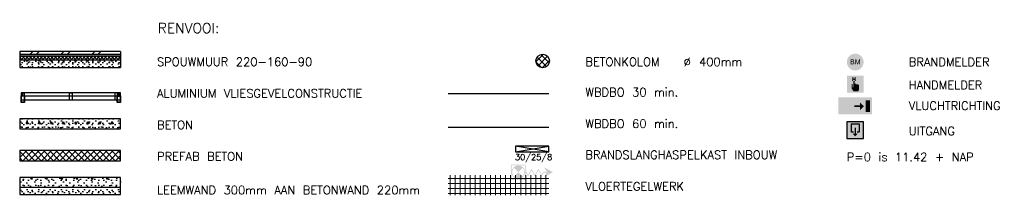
# Model space of a CAD drawing. Extents: x 856 to 5197, y -207 to 263.
# Tile 225 of 225: x 5074.06 to 5103.34, y 167.47 to 172.69. Entities that reach past the tile are written whole.
import ezdxf
from ezdxf.enums import TextEntityAlignment as Align

# ---------------------------------------------------------------- set-up
doc = ezdxf.new("R2010")
doc.units = 0
doc.header["$MEASUREMENT"] = 0
for name, color, linetype in [('00 Renvooi', 7, 'Continuous'), ('21 Buitenwanden', 7, 'Continuous'), ('28 Draagconstructies', 7, 'Continuous'), ('I Toegev info 1_ 50_100', 7, 'Continuous')]:
    doc.layers.add(name, color=color, linetype=linetype)
doc.styles.get("Standard").update_dxf_attribs({"font": 'txt', "bigfont": 'BIGFONT.SHX'})
doc.linetypes.add('B30', pattern='A,0,[1,100 BEGANE GROND1.Shx,S=0.019841,R=0,X=0,Y=-3.9968e-16],-2.5,0', length=2.5)
doc.linetypes.add('B60', pattern='A,0,[3,100 BEGANE GROND1.Shx,S=0.019841,R=0,X=0,Y=2.22045e-16],-2.5,0', length=2.5)
pattern_1 = [(0, (5238.4172, 0), (0, 0.6235383), [0.06, -0.3]), (0, (5238.5972, 0.3118), (0, 0.6235383), [0.06, -0.3]), (60, (5238.4172, 0), (-0.54, 0.3117692), [0.06, -0.3]), (60, (5238.7772, 0), (-0.54, 0.3117692), [0.06, -0.3]), (120, (5238.4772, 0), (0.54, 0.3117692), [0.06, -0.3]), (120, (5238.8372, 0), (0.54, 0.3117692), [0.06, -0.3]), (0, (5238.41722, 0.06), (0, 0.120000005), [0, -0.120000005, 0, -0.18000001]), (45, (5238.47722, 0.06), (-0.08485282, 0.08485282), [0, -0.090000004, 0, -0.150000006])]
pattern_2 = [(45, (5238.41722, 0), (-0.09192388, 0.09192388), []), (135, (5238.41722, 0), (0.09192388, 0.09192388), [])]

# ---------------------------------------------------------------- blocks, each defined once
blk = doc.blocks.new('Ontwerp raam V hoh 11 NL+', base_point=(5238.417, 0))
at = {"layer": '21 Buitenwanden', "linetype": 'Continuous'}
for p, q in [((5236.949, 0), (5236.949, -0.08)), ((5236.999, 0), (5236.949, 0)), ((5239.836, 0), (5236.999, 0)), ((5236.999, -0.08), (5236.999, 0)), ((5239.836, 0), (5239.836, -0.08)), ((5239.886, 0), (5239.836, 0)), ((5239.886, -0.08), (5239.886, 0)), ((5236.949, -0.08), (5236.999, -0.08)), ((5236.999, -0.08), (5239.836, -0.08)), ((5239.836, -0.08), (5239.886, -0.08))]:
    blk.add_line(p, q, dxfattribs=at)
blk = doc.blocks.new('Ontwerp raam H vrij 11 NL+', base_point=(5238.417, 0))
at = {"layer": '21 Buitenwanden', "linetype": 'Continuous'}
for p, q in [((5236.939, 0), (5236.939, -0.2)), ((5237.039, 0), (5236.939, 0)), ((5236.939, 0), (5237.039, 0)), ((5237.039, -0.2), (5237.039, 0)), ((5239.796, 0), (5237.039, 0)), ((5238.367, 0), (5238.367, -0.2)), ((5238.467, 0), (5238.367, 0)), ((5238.367, 0), (5238.467, 0)), ((5238.467, -0.2), (5238.467, 0)), ((5239.796, 0), (5239.796, -0.2)), ((5239.896, 0), (5239.796, 0)), ((5239.796, 0), (5239.896, 0)), ((5239.896, -0.2), (5239.896, 0)), ((5236.939, -0.2), (5237.039, -0.2)), ((5236.939, -0.2), (5237.039, -0.2)), ((5237.039, -0.2), (5239.796, -0.2)), ((5238.367, -0.2), (5238.467, -0.2)), ((5238.367, -0.2), (5238.467, -0.2)), ((5239.796, -0.2), (5239.896, -0.2)), ((5239.796, -0.2), (5239.896, -0.2))]:
    blk.add_line(p, q, dxfattribs=at)
blk = doc.blocks.new('WALL_315_2', base_point=(5074.104, 170.512))
at = {"layer": '21 Buitenwanden', "linetype": 'Continuous'}
for p, q in [((5074.104, 170.512), (5074.104, 170.312)), ((5077.041, 170.512), (5074.104, 170.512)), ((5077.061, 170.512), (5074.104, 170.512)), ((5076.896, 170.312), (5076.896, 170.512)), ((5074.104, 170.312), (5077.041, 170.312)), ((5074.104, 170.312), (5077.061, 170.312))]:
    blk.add_line(p, q, dxfattribs=at)
for name, p in [('Ontwerp raam V hoh 11 NL+', (5075.572, 170.512)), ('Ontwerp raam H vrij 11 NL+', (5075.582, 170.512))]:
    blk.add_blockref(name, p, dxfattribs=at)
blk = doc.blocks.new('WALL_290_2', base_point=(5077.061, 171.744))
at = {"layer": '21 Buitenwanden', "linetype": 'Continuous'}
h = blk.add_hatch(dxfattribs=at)
h.set_pattern_fill('10_Baksteen_0002', color=256, style=0, pattern_type=2)
h.set_pattern_definition([(45, (5238.4172, 0), (-0.4596194, 0.4596194), []), (45, (5238.3253, 0.0919), (-0.4596194, 0.4596194), [])])
h.paths.add_polyline_path([(5077.061, 171.744), (5074.061, 171.744), (5074.061, 171.654), (5077.061, 171.654)], flags=0)
h = blk.add_hatch(dxfattribs=at)
h.set_pattern_fill('13_45gr_isolatie_0002', color=256, style=0, pattern_type=2)
h.set_pattern_definition([(45, (5238.417224, 0), (-0.053033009, 0.053033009), []), (135, (5238.417224, 0), (0.053033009, 0.053033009), [])])
h.paths.add_polyline_path([(5074.061, 171.494), (5077.061, 171.494), (5077.061, 171.614), (5074.061, 171.614)], flags=0)
h = blk.add_hatch(dxfattribs=at)
h.set_pattern_fill('11_Constructie_beton_0002', color=256, style=0, pattern_type=2)
h.set_pattern_definition(pattern_1)
h.paths.add_polyline_path([(5074.061, 171.274), (5077.061, 171.274), (5077.061, 171.494), (5074.061, 171.494)], flags=0)
for p, q in [((5077.061, 171.744), (5074.061, 171.744)), ((5074.061, 171.744), (5074.061, 171.654)), ((5077.061, 171.654), (5074.061, 171.654)), ((5074.061, 171.654), (5074.061, 171.614)), ((5074.061, 171.614), (5077.061, 171.614)), ((5074.061, 171.614), (5074.061, 171.494)), ((5077.061, 171.744), (5077.061, 171.654)), ((5077.061, 171.654), (5077.061, 171.614)), ((5077.061, 171.614), (5077.061, 171.494)), ((5074.061, 171.494), (5077.061, 171.494)), ((5074.061, 171.494), (5074.061, 171.274)), ((5077.061, 171.494), (5077.061, 171.274)), ((5074.061, 171.274), (5077.061, 171.274))]:
    blk.add_line(p, q, dxfattribs=at)
blk = doc.blocks.new('WALL_291_2', base_point=(5074.061, 168.5))
at = {"layer": '21 Buitenwanden', "linetype": 'Continuous'}
h = blk.add_hatch(dxfattribs=at)
h.set_pattern_fill('11_Beton__blok__0002', color=256, style=0, pattern_type=2)
h.set_pattern_definition(pattern_2)
h.paths.add_polyline_path([(5074.061, 168.5), (5077.061, 168.5), (5077.061, 168.8), (5074.061, 168.8)], flags=0)
for p, q in [((5077.061, 168.8), (5074.061, 168.8)), ((5074.061, 168.8), (5074.061, 168.5)), ((5077.061, 168.5), (5077.061, 168.8)), ((5074.061, 168.5), (5077.061, 168.5))]:
    blk.add_line(p, q, dxfattribs=at)
blk = doc.blocks.new('WALL_292_2', base_point=(5074.061, 169.444))
at = {"layer": '21 Buitenwanden', "linetype": 'Continuous'}
h = blk.add_hatch(dxfattribs=at)
h.set_pattern_fill('11_Constructie_beton_0002', color=256, style=0, pattern_type=2)
h.set_pattern_definition(pattern_1)
h.paths.add_polyline_path([(5074.061, 169.444), (5077.061, 169.444), (5077.061, 169.744), (5074.061, 169.744)], flags=0)
for p, q in [((5077.061, 169.744), (5074.061, 169.744)), ((5074.061, 169.744), (5074.061, 169.444)), ((5077.061, 169.444), (5077.061, 169.744)), ((5074.061, 169.444), (5077.061, 169.444))]:
    blk.add_line(p, q, dxfattribs=at)
blk = doc.blocks.new('WALL_300_2', base_point=(5074.061, 168))
at = {"layer": '21 Buitenwanden', "linetype": 'Continuous'}
h = blk.add_hatch(dxfattribs=at)
h.set_pattern_fill('11_Gasbeton_1_0002', color=256, style=0, pattern_type=2)
h.set_pattern_definition([(0, (5238.4172, 0), (0, 0.7794229), [0.04875, -0.40125]), (0, (5238.6422, 0.3897), (0, 0.7794229), [0.04875, -0.40125]), (60, (5238.4172, 0), (-0.675, 0.3897114), [0.04875, -0.40125]), (60, (5238.8672, 0), (-0.675, 0.3897114), [0.04875, -0.40125]), (120, (5238.466, 0), (0.675, 0.3897114), [0.04875, -0.40125]), (120, (5238.916, 0), (0.675, 0.3897114), [0.04875, -0.40125]), (0, (5238.41722, 0.075), (0, 0.15), [0, -0.15, 0, -0.225]), (45, (5238.49222, 0.075), (-0.10606602, 0.10606602), [0, -0.1125, 0, -0.1875])])
h.paths.add_polyline_path([(5077.061, 168), (5074.061, 168), (5074.061, 167.7), (5077.061, 167.7)], flags=0)
h = blk.add_hatch(dxfattribs=at)
h.set_pattern_fill('11_Constructie_beton_0002', color=256, style=0, pattern_type=2)
h.set_pattern_definition(pattern_1)
h.paths.add_polyline_path([(5077.061, 167.7), (5074.061, 167.7), (5074.061, 167.5), (5077.061, 167.5)], flags=0)
for p, q in [((5077.061, 168), (5074.061, 168)), ((5074.061, 168), (5074.061, 167.5)), ((5077.061, 167.5), (5077.061, 168)), ((5077.061, 167.7), (5074.061, 167.7)), ((5074.061, 167.5), (5077.061, 167.5))]:
    blk.add_line(p, q, dxfattribs=at)
blk = doc.blocks.new('COLUMN_52_2', base_point=(5089.614, 171.464))
at = {"layer": '28 Draagconstructies', "linetype": 'Continuous'}
h = blk.add_hatch(dxfattribs=at)
h.set_pattern_fill('11_Beton__blok__0002', color=256, style=0, pattern_type=2)
h.set_pattern_definition(pattern_2)
h.paths.add_polyline_path([(5089.614, 171.264, 0.414214), (5089.814, 171.464, 0.414214), (5089.614, 171.664, 0.414214), (5089.414, 171.464, 0.414214)], flags=0)
blk.add_circle((5089.614, 171.464), 0.2, dxfattribs=at)
blk = doc.blocks.new('Brandslanghaspelkast 11 NL+_7', base_point=(5238.417, 0))
at = {"layer": '00 Renvooi', "linetype": 'Continuous'}
h = blk.add_hatch(color=256, dxfattribs=at)
h.paths.add_polyline_path([(5238.722, -0.381), (5238.282, -0.381), (5238.282, -0.821), (5238.722, -0.821)], flags=0)
h.paths.add_polyline_path([(5238.702, -0.801), (5238.302, -0.801), (5238.302, -0.401), (5238.702, -0.401)], flags=0)
h = blk.add_hatch(color=256, dxfattribs=at)
h.paths.add_polyline_path([(5238.703, -0.59, 40.148234), (5238.703, -0.61), (5238.729, -0.61), (5238.794, -0.722), (5238.897, -0.544), (5238.998, -0.719), (5239.099, -0.544), (5239.2, -0.719), (5239.263, -0.61), (5239.357, -0.61), (5239.269, -0.749), (5239.527, -0.6), (5239.269, -0.451), (5239.357, -0.59), (5239.252, -0.59), (5239.2, -0.679), (5239.099, -0.504), (5238.998, -0.679), (5238.897, -0.504), (5238.794, -0.682), (5238.741, -0.59)], flags=0)
h.paths.add_polyline_path([(5238.502, -0.6), (5238.63, -0.472, -0.414214), (5238.63, -0.728)], flags=0)
h.paths.add_polyline_path([(5238.374, -0.472, 0.414214), (5238.374, -0.728), (5238.502, -0.6)], flags=0)
for p, q in [((5239.412, 0.17), (5238.417, 0.17)), ((5238.417, 0.17), (5238.417, 0)), ((5239.412, 0), (5238.417, 0.17)), ((5238.417, 0), (5239.412, 0.17)), ((5238.417, 0), (5239.412, 0)), ((5239.412, 0), (5239.412, 0.17))]:
    blk.add_line(p, q, dxfattribs=at)
at = {"layer": '00 Renvooi'}
blk.add_attdef('Symbool_Tekst_Eigen', text='', height=0.18, dxfattribs=at).set_placement((5238.402, -0.296), align=Align.BOTTOM_LEFT)
blk = doc.blocks.new('2D Vluchtrichting 11 NL+', base_point=(5238.417, 0))
at = {"layer": '00 Renvooi', "linetype": 'Continuous', "lineweight": 0}
blk.add_hatch(color=255, dxfattribs=at).paths.add_polyline_path([(5237.917, 0.25), (5237.917, -0.25), (5238.917, -0.25), (5238.917, 0.25)], flags=0)
at = {"layer": '00 Renvooi', "linetype": 'Continuous'}
h = blk.add_hatch(color=256, dxfattribs=at)
h.paths.add_polyline_path([(5237.917, -0.25), (5238.917, -0.25), (5238.917, 0.25), (5237.917, 0.25)], flags=0)
h.paths.add_polyline_path([(5237.927, -0.24), (5237.927, 0.24), (5238.907, 0.24), (5238.907, -0.24)], flags=0)
for points in [[(5238.056, -0.031), (5237.965, -0.031), (5237.965, -0.084), (5238.123, -0.084), (5238.156, -0.051), (5238.219, -0.115), (5238.219, -0.207), (5238.274, -0.207), (5238.274, -0.092), (5238.195, -0.012), (5238.216, 0.009), (5238.267, -0.041), (5238.301, -0.008), (5238.25, 0.043), (5238.28, 0.073), (5238.28, 0.091, 0.498876), (5238.347, 0.141, 1), (5238.241, 0.141, 0.138991), (5238.249, 0.114), (5238.109, 0.114), (5238.047, 0.051), (5238.077, 0.021), (5238.124, 0.068), (5238.155, 0.068)], [(5238.563, -0.035), (5238.563, -0.124), (5238.673, -0.01), (5238.563, 0.096), (5238.563, 0.015), (5238.388, 0.015), (5238.388, -0.035)], [(5238.722, -0.186), (5238.859, -0.186), (5238.859, 0.164), (5238.722, 0.164)]]:
    blk.add_hatch(color=256, dxfattribs=at).paths.add_polyline_path(points, flags=0)
blk = doc.blocks.new('2D Uitgang 11 NL+', base_point=(5238.417, 0))
at = {"layer": '00 Renvooi', "linetype": 'Continuous', "lineweight": 0}
blk.add_hatch(color=255, dxfattribs=at).paths.add_polyline_path([(5238.167, 0.25), (5238.667, 0.25), (5238.667, -0.25), (5238.167, -0.25)], flags=0)
at = {"layer": '00 Renvooi', "linetype": 'Continuous'}
h = blk.add_hatch(color=256, dxfattribs=at)
h.paths.add_polyline_path([(5238.167, -0.25), (5238.667, -0.25), (5238.667, 0.25), (5238.167, 0.25)], flags=0)
h.paths.add_polyline_path([(5238.177, -0.24), (5238.177, 0.24), (5238.657, 0.24), (5238.657, -0.24)], flags=0)
for points in [[(5238.276, 0.173), (5238.276, -0.034, 0.414214), (5238.314, -0.071), (5238.369, -0.071), (5238.369, -0.029), (5238.331, -0.029, -0.414214), (5238.319, -0.016), (5238.319, 0.155, -0.414214), (5238.331, 0.168), (5238.503, 0.168, -0.414214), (5238.516, 0.155), (5238.516, -0.016, -0.414214), (5238.503, -0.029), (5238.466, -0.029), (5238.466, -0.071), (5238.521, -0.071, 0.414214), (5238.558, -0.034), (5238.558, 0.173, 0.414214), (5238.521, 0.21), (5238.314, 0.21, 0.414214)], [(5238.396, -0.097), (5238.334, -0.097), (5238.416, -0.184), (5238.499, -0.097), (5238.436, -0.097), (5238.436, 0.078), (5238.396, 0.078)]]:
    blk.add_hatch(color=256, dxfattribs=at).paths.add_polyline_path(points, flags=0)
for p, q in [((5238.667, 0.25), (5238.167, 0.25)), ((5238.167, 0.25), (5238.167, -0.25)), ((5238.667, -0.25), (5238.667, 0.25)), ((5238.167, -0.25), (5238.667, -0.25))]:
    blk.add_line(p, q, dxfattribs=at)
blk = doc.blocks.new('2D Brandmelder 11 NL+', base_point=(5238.417, 0))
at = {"layer": '00 Renvooi', "linetype": 'Continuous'}
h = blk.add_hatch(color=256, dxfattribs=at)
h.paths.add_polyline_path([(5238.667, 0, 1), (5238.167, 0, 1)], flags=0)
h.paths.add_polyline_path([(5238.642, 0, -1), (5238.192, 0, -1)], flags=0)
at = {"layer": '00 Renvooi', "linetype": 'Continuous', "lineweight": 0}
blk.add_hatch(color=255, dxfattribs=at).paths.add_polyline_path([(5238.642, 0, 1), (5238.192, 0, 1)], flags=0)
at = {"layer": '00 Renvooi', "linetype": 'Continuous'}
h = blk.add_hatch(color=256, dxfattribs=at)
h.paths.add_polyline_path([(5238.278, -0.067), (5238.335, -0.067), (5238.344, -0.067), (5238.351, -0.066), (5238.358, -0.065), (5238.367, -0.062), (5238.375, -0.058), (5238.38, -0.052), (5238.385, -0.044), (5238.388, -0.038), (5238.389, -0.031), (5238.39, -0.025), (5238.389, -0.016), (5238.387, -0.009), (5238.383, -0.002), (5238.377, 0.003), (5238.37, 0.008), (5238.362, 0.011), (5238.368, 0.015), (5238.373, 0.019), (5238.377, 0.025), (5238.381, 0.033), (5238.383, 0.042), (5238.382, 0.049), (5238.38, 0.056), (5238.377, 0.062), (5238.372, 0.067), (5238.367, 0.072), (5238.361, 0.076), (5238.353, 0.078), (5238.344, 0.08), (5238.334, 0.08), (5238.278, 0.08)], flags=0)
h.paths.add_polyline_path([(5238.298, 0.018), (5238.298, 0.063), (5238.327, 0.063), (5238.337, 0.062), (5238.344, 0.062), (5238.35, 0.061), (5238.356, 0.058), (5238.36, 0.053), (5238.363, 0.047), (5238.363, 0.04), (5238.362, 0.033), (5238.36, 0.027), (5238.355, 0.023), (5238.348, 0.02), (5238.341, 0.019), (5238.33, 0.018)], flags=0)
h.paths.add_polyline_path([(5238.298, -0.05), (5238.298, 0.001), (5238.332, 0.001), (5238.341, 0), (5238.348, 0), (5238.354, -0.002), (5238.36, -0.005), (5238.365, -0.01), (5238.369, -0.017), (5238.37, -0.025), (5238.369, -0.031), (5238.367, -0.037), (5238.363, -0.042), (5238.359, -0.045), (5238.354, -0.048), (5238.348, -0.049), (5238.343, -0.05), (5238.335, -0.05)], flags=0)
blk.add_hatch(color=256, dxfattribs=at).paths.add_polyline_path([(5238.416, -0.069), (5238.435, -0.069), (5238.435, 0.057), (5238.477, -0.069), (5238.495, -0.069), (5238.538, 0.055), (5238.538, -0.069), (5238.556, -0.069), (5238.556, 0.079), (5238.53, 0.079), (5238.495, -0.024), (5238.492, -0.033), (5238.489, -0.041), (5238.487, -0.047), (5238.485, -0.042), (5238.483, -0.035), (5238.48, -0.026), (5238.445, 0.079), (5238.416, 0.079)], flags=0)
blk = doc.blocks.new('2D Handmelder 11 NL+', base_point=(5238.417, 0))
at = {"layer": '00 Renvooi', "linetype": 'Continuous', "lineweight": 0}
blk.add_hatch(color=255, dxfattribs=at).paths.add_polyline_path([(5238.167, 0.25), (5238.667, 0.25), (5238.667, -0.25), (5238.167, -0.25)], flags=0)
at = {"layer": '00 Renvooi', "linetype": 'Continuous'}
h = blk.add_hatch(color=256, dxfattribs=at)
h.paths.add_polyline_path([(5238.167, -0.25), (5238.667, -0.25), (5238.667, 0.25), (5238.167, 0.25)], flags=0)
h.paths.add_polyline_path([(5238.177, -0.24), (5238.177, 0.24), (5238.657, 0.24), (5238.657, -0.24)], flags=0)
for points in [[(5238.397, 0.096, 0.414214), (5238.387, 0.106, 0.414214), (5238.362, 0.081), (5238.362, -0.096), (5238.342, -0.096), (5238.342, -0.024, 0.414214), (5238.312, 0.006), (5238.312, -0.129, 0.161699), (5238.317, -0.144), (5238.364, -0.205), (5238.364, -0.218), (5238.508, -0.218), (5238.508, -0.191, 0.414214), (5238.532, -0.166), (5238.532, -0.04, 0.414214), (5238.507, -0.015), (5238.487, -0.02, 0.414214), (5238.472, 0), (5238.442, -0.005, 0.414214), (5238.43, 0.013), (5238.397, 0.008)], [(5238.422, 0.188), (5238.422, 0.106), (5238.409, 0.106), (5238.409, 0.091), (5238.437, 0.091), (5238.437, 0.203), (5238.324, 0.203), (5238.324, 0.091), (5238.352, 0.091), (5238.352, 0.106), (5238.339, 0.106), (5238.339, 0.188)], [(5238.35, 0.147, 1), (5238.41, 0.147, 1)]]:
    blk.add_hatch(color=256, dxfattribs=at).paths.add_polyline_path(points, flags=0)

msp = doc.modelspace()

# ---------------------------------------------------------------- hatches: boundary and pattern name
at = {"layer": '00 Renvooi', "linetype": 'Continuous', "lineweight": 0}
h = msp.add_hatch(dxfattribs=at)
h.set_pattern_fill('Raster_150_0002', color=250, style=0, pattern_type=2)
h.set_pattern_definition([(0, (5088.35873, 167.67551), (0, 0.15), []), (90, (5088.35873, 167.67551), (-0.15, 0), [])])
h.paths.add_polyline_path([(5086.7983, 168.072), (5086.7983, 167.4717), (5089.7983, 167.4717), (5089.7983, 168.072)], flags=0)

# ---------------------------------------------------------------- linework, layer by layer
at = {"layer": '00 Renvooi', "linetype": 'B30'}
msp.add_line((5086.7983, 170.4993), (5089.7983, 170.4993), dxfattribs=at)
at = {"layer": '00 Renvooi', "linetype": 'B60'}
msp.add_line((5086.7983, 169.4993), (5089.7983, 169.4993), dxfattribs=at)
at = {"layer": 'I Toegev info 1_ 50_100', "linetype": 'Continuous', "flags": 128}
for points in [[(5074.1037, 170.4324), (5074.2037, 170.4325), (5074.2039, 170.2325), (5074.1039, 170.2324)], [(5074.115, 170.4238), (5074.1936, 170.423), (5074.1938, 170.2403), (5074.1134, 170.2402)], [(5076.96, 170.431), (5077.06, 170.4311), (5077.0602, 170.2311), (5076.9602, 170.231)], [(5076.9713, 170.4224), (5077.0499, 170.4216), (5077.0501, 170.2389), (5076.9697, 170.2388)]]:
    msp.add_lwpolyline(points, close=True, dxfattribs=at)

# ---------------------------------------------------------------- block references
at = {"layer": '00 Renvooi', "linetype": 'Continuous'}
for name, p in [('2D Brandmelder 11 NL+', (5098.9083, 171.4309)), ('2D Handmelder 11 NL+', (5098.9083, 170.7771)), ('2D Vluchtrichting 11 NL+', (5098.9083, 170.1309)), ('2D Uitgang 11 NL+', (5098.9083, 169.4053))]:
    msp.add_blockref(name, p, dxfattribs=at)
ref = msp.add_blockref('Brandslanghaspelkast 11 NL+_7', (5088.8033, 168.7593), dxfattribs=at)
ref.add_attrib('Symbool_Tekst_Eigen', '30/25/8', dxfattribs={"linetype": 'Continuous', "height": 0.18}).set_placement((5088.7883, 168.463), align=Align.BOTTOM_LEFT)
at = {"layer": '21 Buitenwanden'}
for name, p in [('WALL_290_2', (5077.0606, 171.7438)), ('WALL_315_2', (5074.1037, 170.5124)), ('WALL_292_2', (5074.0606, 169.4442)), ('WALL_291_2', (5074.0606, 168.5003)), ('WALL_300_2', (5074.0606, 168.0003))]:
    msp.add_blockref(name, p, dxfattribs=at)
at = {"layer": '28 Draagconstructies'}
msp.add_blockref('COLUMN_52_2', (5089.6143, 171.4637), dxfattribs=at)

# ---------------------------------------------------------------- texts
at = {"layer": '00 Renvooi', "linetype": 'Continuous', "attachment_point": 7}
for s, insert, char_height in [('{RENVOOI:}', (5078.1701, 172.292), 0.3), ('{SPOUWMUUR 220-160-90}', (5078.1439, 171.3133), 0.25), ('{BETONKOLOM }', (5090.8815, 171.3133), 0.25), ('{∅}', (5093.8049, 171.3069), 0.25), ('{ 400mm}', (5094.0402, 171.3111), 0.25), ('{BRANDMELDER}', (5100.5008, 171.3069), 0.25), ('{ALUMINIUM VLIESGEVELCONSTRUCTIE}', (5078.1439, 170.3765), 0.25), ('{WBDBO 30 min.}', (5090.8815, 170.4112), 0.25), ('{HANDMELDER}', (5100.5008, 170.6226), 0.25), ('{VLUCHTRICHTING}', (5100.5008, 170.0094), 0.25), ('{BETON}', (5078.1439, 169.4397), 0.25), ('{WBDBO 60 min.}', (5090.8815, 169.4745), 0.25), ('{UITGANG}', (5100.5008, 169.2572), 0.25), ('{PREFAB BETON}', (5078.1439, 168.503), 0.25), ('{BRANDSLANGHASPELKAST INBOUW}', (5090.8815, 168.5496), 0.25), ('{P=0 is 11.42 + NAP}', (5098.6583, 168.4866), 0.25), ('{LEEMWAND 300mm AAN BETONWAND 220mm}', (5078.1439, 167.5011), 0.25), ('{VLOERTEGELWERK}', (5090.8815, 167.6129), 0.25)]:
    msp.add_mtext(s, dxfattribs=dict(at, insert=insert, char_height=char_height))

doc.saveas('drawing.dxf')
